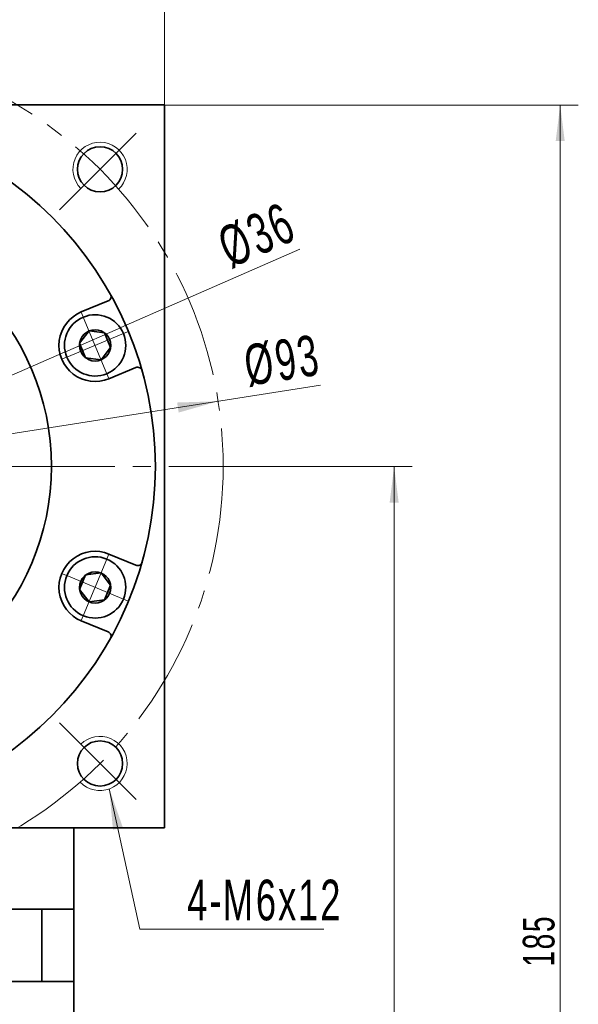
# Model space of a CAD drawing. Header units: millimetres. Extents: x -264 to 299, y -218 to 193.
# Tile 5 of 6: x 98 to 160, y 16 to 125. Entities that reach past the tile are written whole.
import ezdxf

# ---------------------------------------------------------------- set-up
doc = ezdxf.new("R2010")
doc.units = ezdxf.units.MM
doc.set_wipeout_variables(frame=1)
doc.linetypes.add('点画线', pattern=[18, 12, -2, 2, -2])
doc.layers.get('0').update_dxf_attribs({"lineweight": 35})
for name, color, linetype, lineweight in [('EB0_1', 7, 'Continuous', 35), ('中心线层', 1, '点画线', 18), ('尺寸线层', 3, 'Continuous', 18), ('粗实线层', 7, 'Continuous', 35)]:
    doc.layers.add(name, color=color, linetype=linetype, lineweight=lineweight)
doc.styles.add('标准', font='txt', dxfattribs={"width": 0.667})
doc.dimstyles.new('a4-1-1', dxfattribs={"dimtxt": 3, "dimasz": 3, "dimexe": 1.5, "dimexo": 0, "dimgap": 0.5, "dimtad": 1, "dimdec": 3, "dimdsep": 46, "dimtxsty": '标准', "dimblk": '_CAXARROW', "dimcen": 0, "dimdle": 6, "dimazin": 2, "dimtfac": 0.707107, "dimtdec": 3, "dimtix": 1, "dimtmove": 2, "dimatfit": 3, "dimfxl": 0, "dimfrac": 2, "dimtolj": 1, "dimarcsym": 0})
doc.dimstyles.new('a4-1-1.5', dxfattribs={"dimtxt": 4.5, "dimasz": 4.5, "dimexe": 2.25, "dimexo": 0, "dimgap": 0.75, "dimtad": 1, "dimdec": 3, "dimdsep": 46, "dimtxsty": '标准', "dimblk": '_CAXARROW', "dimcen": 0, "dimdle": 9, "dimazin": 2, "dimtfac": 0.707107, "dimtdec": 3, "dimtix": 1, "dimtmove": 2, "dimatfit": 3, "dimfxl": 0, "dimfrac": 2, "dimtolj": 1, "dimarcsym": 0})
doc.dimstyles.new('标准', dxfattribs={"dimtxt": 3.5, "dimasz": 4, "dimexe": 2, "dimexo": 0, "dimtad": 1, "dimdsep": 46, "dimtxsty": '标准', "dimblk": '_CAXARROW', "dimcen": 0, "dimdle": 8, "dimazin": 2, "dimtfac": 0.707107, "dimtdec": 3, "dimtmove": 2, "dimatfit": 3, "dimfxl": 0, "dimfrac": 2, "dimtolj": 1, "dimarcsym": 0})

# ---------------------------------------------------------------- blocks, each defined once
blk = doc.blocks.new('*X27')
at = {"layer": '尺寸线层', "linetype": 'Continuous'}
for points in [[(34.4, 134.46), (38.9, 135.02), (38.9, 133.9)], [(114.4, 134.46), (109.9, 135.02), (109.9, 133.9)]]:
    blk.add_hatch(color=0, dxfattribs=at).paths.add_polyline_path(points, flags=0)
at = {"layer": '尺寸线层', "color": 0, "linetype": 'Continuous'}
for p, q in [((34.4, 115.4), (34.4, 136.71)), ((114.4, 115.4), (114.4, 136.71)), ((34.4, 134.46), (114.4, 134.46))]:
    blk.add_line(p, q, dxfattribs=at)
at = {"layer": '尺寸线层', "color": 0, "insert": (74.4, 137.44), "char_height": 4.5, "width": 9, "attachment_point": 5, "line_spacing_factor": 1.15057, "style": '标准'}
blk.add_mtext('\\T1.1;80', dxfattribs=at)
blk = doc.blocks.new('_CAXARROW')
blk.add_hatch(color=0).paths.add_polyline_path([(0, 0), (-1, 0.125), (-1, -0.125)], flags=0)
blk = doc.blocks.new('*X29')
at = {"layer": '尺寸线层', "linetype": 'Continuous'}
for points in [[(120.34, 82.61), (115.98, 81.36), (115.8, 82.47)], [(28.46, 68.19), (32.99, 68.33), (32.82, 69.45)]]:
    blk.add_hatch(color=0, dxfattribs=at).paths.add_polyline_path(points, flags=0)
at = {"layer": '尺寸线层', "color": 0, "linetype": 'Continuous'}
blk.add_line((131.66, 84.39), (28.46, 68.19), dxfattribs=at)
at = {"layer": '尺寸线层', "color": 0, "insert": (127.44, 87.09), "char_height": 4.5, "width": 14.9783, "attachment_point": 5, "rotation": 8.9201, "line_spacing_factor": 1.15057, "style": '标准'}
blk.add_mtext('\\T1.1;%%C93', dxfattribs=at)
blk = doc.blocks.new('*X31')
at = {"layer": '尺寸线层', "linetype": 'Continuous'}
blk.add_hatch(color=0, dxfattribs=at).paths.add_polyline_path([(-6.36, 15.51), (-4.86, 11.23), (-5.96, 10.99)], flags=0)
at = {"layer": '尺寸线层', "color": 0, "linetype": 'Continuous'}
blk.add_line((-6.36, 15.51), (-3, 0), dxfattribs=at)
at = {"layer": '尺寸线层', "color": 0}
for p, q in [((-3, 0), (0, 0)), ((0, 0), (17.35, 0)), ((0, 0), (0, 0))]:
    blk.add_line(p, q, dxfattribs=at)
at = {"layer": '尺寸线层', "color": 0, "insert": (2.25, 0.9), "char_height": 4.5, "width": 30.2032, "attachment_point": 7, "line_spacing_factor": 1.15057, "style": '标准'}
blk.add_mtext('\\T1.1;4-M6x12', dxfattribs=at)
blk = doc.blocks.new('*X32')
at = {"layer": '中心线层', "linetype": '点画线', "lineweight": 18}
for p, q in [((0, -3.89), (0, 3.89)), ((-3.89, 0), (3.89, 0))]:
    blk.add_line(p, q, dxfattribs=at)
at = {"layer": '粗实线层'}
for p, q in [((-1.73, 0), (-0.87, 1.5)), ((-0.87, 1.5), (0.87, 1.5)), ((1.73, 0), (0.87, 1.5)), ((1.73, 0), (0.87, 1.5)), ((-1.73, 0), (-0.87, -1.5)), ((1.73, 0), (0.87, -1.5)), ((-0.87, -1.5), (0.87, -1.5))]:
    blk.add_line(p, q, dxfattribs=at)
blk.add_circle((0, 0), 1.73, dxfattribs=at)
for start, end in [(0, 180), (180, 360)]:
    blk.add_arc((0, 0), 3.39, start, end, dxfattribs=at)
blk = doc.blocks.new('*X33')
at = {"layer": '尺寸线层', "linetype": 'Continuous'}
for points in [[(90.89, 82.61), (86.99, 80.29), (86.54, 81.32)], [(57.9, 68.19), (62.25, 69.48), (61.8, 70.51)]]:
    blk.add_hatch(color=0, dxfattribs=at).paths.add_polyline_path(points, flags=0)
at = {"layer": '尺寸线层', "color": 0, "linetype": 'Continuous'}
blk.add_line((129.38, 99.43), (57.9, 68.19), dxfattribs=at)
at = {"layer": '尺寸线层', "color": 0, "insert": (124.65, 100.98), "char_height": 4.5, "width": 14.8161, "attachment_point": 5, "rotation": 23.6053, "line_spacing_factor": 1.15057, "style": '标准'}
blk.add_mtext('\\T1.1;%%C36', dxfattribs=at)
blk = doc.blocks.new('*X35')
at = {"layer": '尺寸线层', "color": 0, "char_height": 3, "attachment_point": 1, "line_spacing_factor": 1.15057, "style": '标准'}
for s, insert, width in [('\\T1.1;6', (68.54, 109.02), 46.879), ('\\T1.1;%%P0.009', (70.58, 109.02), 41.5343)]:
    blk.add_mtext(s, dxfattribs=dict(at, insert=insert, width=width))
blk = doc.blocks.new('*X34')
at = {"layer": '尺寸线层', "linetype": 'Continuous'}
for points in [[(71.4, 104.94), (68.4, 104.57), (68.4, 105.32)], [(77.4, 104.94), (80.4, 104.57), (80.4, 105.32)]]:
    blk.add_hatch(color=0, dxfattribs=at).paths.add_polyline_path(points, flags=0)
at = {"layer": '尺寸线层', "color": 0, "linetype": 'Continuous'}
for p, q in [((71.4, 88.1), (71.4, 106.44)), ((77.4, 88.1), (77.4, 106.44)), ((83.4, 104.94), (65.4, 104.94))]:
    blk.add_line(p, q, dxfattribs=at)
at = {"layer": '尺寸线层', "color": 0}
blk.add_blockref('*X35', (0, 0), dxfattribs=at)
blk = doc.blocks.new('*X44')
at = {"layer": '尺寸线层', "linetype": 'Continuous'}
for points in [[(139.81, 75.4), (139.31, 71.4), (140.31, 71.4)], [(139.81, -69.6), (139.31, -65.6), (140.31, -65.6)]]:
    blk.add_hatch(color=0, dxfattribs=at).paths.add_polyline_path(points, flags=0)
at = {"layer": '尺寸线层', "color": 0, "linetype": 'Continuous'}
for p, q in [((123.9, 75.4), (141.81, 75.4)), ((139.81, -69.6), (139.81, 75.4)), ((104.4, -69.6), (141.81, -69.6))]:
    blk.add_line(p, q, dxfattribs=at)
at = {"layer": '尺寸线层', "color": 0, "insert": (137.45, 2.9), "char_height": 3.5, "width": 9.0755, "attachment_point": 5, "rotation": 90, "line_spacing_factor": 1.15057, "style": '标准'}
blk.add_mtext('\\T1.1;145', dxfattribs=at)
blk = doc.blocks.new('*X45')
at = {"layer": '尺寸线层', "linetype": 'Continuous'}
for points in [[(158.18, 115.4), (158.68, 111.4), (157.68, 111.4)], [(158.18, -69.6), (158.68, -65.6), (157.68, -65.6)]]:
    blk.add_hatch(color=0, dxfattribs=at).paths.add_polyline_path(points, flags=0)
at = {"layer": '尺寸线层', "color": 0, "linetype": 'Continuous'}
for p, q in [((114.4, 115.4), (160.18, 115.4)), ((158.18, 115.4), (158.18, -69.6)), ((104.4, -69.6), (160.18, -69.6))]:
    blk.add_line(p, q, dxfattribs=at)
at = {"layer": '尺寸线层', "color": 0, "insert": (155.82, 22.9), "char_height": 3.5, "width": 9.0755, "attachment_point": 5, "rotation": 90, "line_spacing_factor": 1.15057, "style": '标准'}
blk.add_mtext('\\T1.1;185', dxfattribs=at)

msp = doc.modelspace()

# ---------------------------------------------------------------- linework, layer by layer
at = {"layer": 'EB0_1'}
for p, q in [((104.3975, 26.4023), (44.3975, 26.4023)), ((104.3975, 26.4023), (104.3975, -9.0977)), ((104.3975, 18.4023), (44.3975, 18.4023))]:
    msp.add_line(p, q, dxfattribs=at)
at = {"layer": '中心线层'}
for p, q in [((102.7914, 103.7962), (111.861, 112.8658)), ((24.8975, 75.4023), (123.8975, 75.4023)), ((102.7914, 47.0084), (111.861, 37.9388))]:
    msp.add_line(p, q, dxfattribs=at)
msp.add_circle((74.3975, 75.4023), 46.5, dxfattribs=at)
at = {"layer": '粗实线层'}
for p, q in [((105.2026, 92.4917), (108.1923, 93.7301)), ((108.264, 85.1007), (111.2538, 86.3391)), ((108.264, 65.7039), (111.2538, 64.4655)), ((105.2026, 58.3129), (108.1923, 57.0744)), ((104.3975, 26.4023), (104.3975, 35.4023)), ((100.855, 26.4023), (100.855, 18.4023))]:
    msp.add_line(p, q, dxfattribs=at)
msp.add_lwpolyline([(34.3975, 35.4023), (34.3975, 115.4023), (114.3975, 115.4023), (114.3975, 35.4023)], close=True, dxfattribs=at)
for centre, radius in [((74.3975, 75.4023), 39), ((107.278, 108.2828), 2.5), ((74.3975, 75.4023), 27.5), ((107.278, 42.5218), 2.5)]:
    msp.add_circle(centre, radius, dxfattribs=at)
at = {"layer": '粗实线层', "lineweight": 18}
for centre, start, end in [((107.278, 108.2828), 313.151428, 225), ((107.278, 42.5218), 223.151428, 135)]:
    msp.add_arc(centre, 3, start, end, dxfattribs=at)
at = {"layer": '粗实线层'}
for centre, radius, start, end in [((108.001, 94.1921), 0.5, 292.499888, 29.212512), ((106.7333, 88.7962), 4, 112.5, 292.5), ((111.4451, 85.8772), 0.5, 15.787488, 112.500112), ((106.7333, 62.0084), 4, 67.5, 247.5), ((111.4451, 64.9274), 0.5, 247.499888, 344.212512), ((108.001, 56.6125), 0.5, 330.787488, 67.500112)]:
    msp.add_arc(centre, radius, start, end, dxfattribs=at)

# ---------------------------------------------------------------- block references
at = {"layer": '尺寸线层'}
msp.add_blockref('*X31', (114.6659, 24.1948), dxfattribs=at)

# ---------------------------------------------------------------- dimensions: what is measured, and where the dimension line sits
dim = msp.add_linear_dim(base=(114.3975, 134.4614), p1=(34.3975, 115.4023), p2=(114.3975, 115.4023), angle=0, dimstyle='a4-1-1.5', override={"dimsah": 1, "dimtfill": 1, "dimtzin": 8}, dxfattribs=at)
dim.commit()
dim.dimension.update_dxf_attribs({"geometry": '*X27', "text_midpoint": (74.3975, 137.4371)})
dim = msp.add_diameter_dim_2p(p1=(28.4599, 68.1921), p2=(120.3351, 82.6125), dimstyle='a4-1-1.5', override={"dimpost": '%%C<>', "dimsah": 1, "dimtfill": 1, "dimtzin": 8}, dxfattribs=at)
dim.commit()
dim.dimension.update_dxf_attribs({"geometry": '*X29', "text_midpoint": (127.9582, 83.8089), "dimtype": 163})

# ---------------------------------------------------------------- next in the draw order: wipeouts: each hides what was drawn before it
for points in [[(108.0306, 85.6643), (108.05, 85.6724), (108.0694, 85.6806), (108.0887, 85.689), (108.108, 85.6974), (108.1272, 85.706), (108.1464, 85.7148), (108.1655, 85.7236), (108.1845, 85.7325), (108.2035, 85.7416), (108.2225, 85.7508), (108.2413, 85.7601), (108.2602, 85.7695), (108.2789, 85.7791), (108.2976, 85.7887), (108.3163, 85.7985), (108.3349, 85.8084), (108.3534, 85.8184), (108.3718, 85.8285), (108.3902, 85.8387), (108.4086, 85.8491), (108.4268, 85.8596), (108.445, 85.8701), (108.4632, 85.8808), (108.4813, 85.8916), (108.4993, 85.9025), (108.5172, 85.9135), (108.5351, 85.9247), (108.5529, 85.9359), (108.5706, 85.9473), (108.5882, 85.9587), (108.5882, 85.9587), (108.7172, 86.0473), (108.8419, 86.1418), (108.9621, 86.2419), (109.0776, 86.3474), (109.188, 86.4582), (109.2933, 86.5739), (109.3931, 86.6944), (109.4872, 86.8193), (109.5755, 86.9485), (109.6577, 87.0816), (109.7337, 87.2183), (109.8033, 87.3584), (109.8663, 87.5016), (109.9227, 87.6475), (109.9723, 87.7959), (110.015, 87.9463), (110.0507, 88.0987), (110.0794, 88.2524), (110.1009, 88.4074), (110.1153, 88.5632), (110.1224, 88.7194), (110.1224, 88.8759), (110.1151, 89.0321), (110.1006, 89.1879), (110.0789, 89.3428), (110.0502, 89.4966), (110.0143, 89.6489), (109.9715, 89.7993), (109.9218, 89.9476), (109.8652, 90.0935), (109.8652, 90.0935), (109.8021, 90.2366), (109.7323, 90.3767), (109.6562, 90.5133), (109.5739, 90.6463), (109.4855, 90.7754), (109.3913, 90.9003), (109.2914, 91.0207), (109.186, 91.1363), (109.0755, 91.247), (108.9599, 91.3524), (108.8396, 91.4524), (108.7148, 91.5468), (108.5858, 91.6353), (108.4529, 91.7177), (108.3163, 91.7939), (108.1763, 91.8638), (108.0332, 91.9271), (107.8874, 91.9837), (107.7391, 92.0336), (107.5887, 92.0765), (107.4365, 92.1125), (107.2827, 92.1414), (107.1278, 92.1632), (106.9721, 92.1778), (106.8158, 92.1852), (106.6594, 92.1854), (106.5031, 92.1784), (106.3473, 92.1642), (106.1924, 92.1428), (106.0385, 92.1143), (106.0385, 92.1143), (106.018, 92.1099), (105.9974, 92.1054), (105.9769, 92.1007), (105.9563, 92.096), (105.9359, 92.0911), (105.9154, 92.0861), (105.895, 92.0809), (105.8746, 92.0757), (105.8543, 92.0703), (105.834, 92.0647), (105.8137, 92.0591), (105.7934, 92.0533), (105.7732, 92.0474), (105.7531, 92.0414), (105.7329, 92.0353), (105.7128, 92.029), (105.6928, 92.0226), (105.6728, 92.0161), (105.6528, 92.0094), (105.6329, 92.0026), (105.613, 91.9957), (105.5931, 91.9887), (105.5733, 91.9816), (105.5536, 91.9743), (105.5338, 91.9669), (105.5142, 91.9594), (105.4946, 91.9518), (105.475, 91.944), (105.4555, 91.9362), (105.436, 91.9282), (105.436, 91.9282), (105.2739, 91.856), (105.1157, 91.7754), (104.962, 91.6867), (104.8132, 91.59), (104.6696, 91.4857), (104.5317, 91.374), (104.3998, 91.2552), (104.2743, 91.1297), (104.1555, 90.9978), (104.0438, 90.8599), (103.9395, 90.7163), (103.8428, 90.5675), (103.7541, 90.4138), (103.6735, 90.2556), (103.6013, 90.0935), (103.5377, 89.9278), (103.4829, 89.759), (103.437, 89.5876), (103.4001, 89.414), (103.3723, 89.2387), (103.3537, 89.0622), (103.3445, 88.885), (103.3445, 88.7075), (103.3537, 88.5302), (103.3723, 88.3537), (103.4001, 88.1784), (103.437, 88.0048), (103.4829, 87.8334), (103.5377, 87.6646), (103.6013, 87.4989), (103.6013, 87.4989), (103.6735, 87.3368), (103.7541, 87.1786), (103.8428, 87.0249), (103.9395, 86.8761), (104.0438, 86.7325), (104.1555, 86.5946), (104.2743, 86.4627), (104.3998, 86.3372), (104.5317, 86.2184), (104.6696, 86.1067), (104.8132, 86.0024), (104.962, 85.9058), (105.1157, 85.817), (105.2739, 85.7364), (105.436, 85.6643), (105.6017, 85.6007), (105.7705, 85.5458), (105.9419, 85.4999), (106.1155, 85.463), (106.2908, 85.4352), (106.4673, 85.4167), (106.6446, 85.4074), (106.822, 85.4074), (106.9993, 85.4167), (107.1758, 85.4352), (107.3511, 85.463), (107.5247, 85.4999), (107.6961, 85.5458), (107.8649, 85.6007)], [(105.436, 58.8764), (105.4555, 58.8684), (105.475, 58.8606), (105.4946, 58.8528), (105.5142, 58.8452), (105.5338, 58.8377), (105.5536, 58.8303), (105.5733, 58.823), (105.5931, 58.8159), (105.613, 58.8088), (105.6329, 58.8019), (105.6528, 58.7952), (105.6728, 58.7885), (105.6928, 58.782), (105.7128, 58.7756), (105.7329, 58.7693), (105.7531, 58.7632), (105.7732, 58.7572), (105.7934, 58.7513), (105.8137, 58.7455), (105.834, 58.7398), (105.8543, 58.7343), (105.8746, 58.7289), (105.895, 58.7237), (105.9154, 58.7185), (105.9359, 58.7135), (105.9563, 58.7086), (105.9769, 58.7038), (105.9974, 58.6992), (106.018, 58.6947), (106.0385, 58.6903), (106.0385, 58.6903), (106.1924, 58.6618), (106.3473, 58.6404), (106.5031, 58.6262), (106.6594, 58.6192), (106.8158, 58.6194), (106.9721, 58.6268), (107.1278, 58.6414), (107.2827, 58.6632), (107.4365, 58.6921), (107.5887, 58.7281), (107.7391, 58.771), (107.8874, 58.8209), (108.0332, 58.8775), (108.1763, 58.9408), (108.3163, 59.0107), (108.4529, 59.0869), (108.5858, 59.1693), (108.7148, 59.2578), (108.8396, 59.3522), (108.9599, 59.4522), (109.0755, 59.5576), (109.186, 59.6683), (109.2914, 59.7839), (109.3913, 59.9043), (109.4855, 60.0292), (109.5739, 60.1582), (109.6562, 60.2913), (109.7323, 60.4279), (109.8021, 60.568), (109.8652, 60.7111), (109.8652, 60.7111), (109.9218, 60.8569), (109.9715, 61.0053), (110.0143, 61.1557), (110.0502, 61.308), (110.0789, 61.4618), (110.1006, 61.6167), (110.1151, 61.7725), (110.1224, 61.9287), (110.1224, 62.0852), (110.1153, 62.2414), (110.1009, 62.3972), (110.0794, 62.5521), (110.0507, 62.7059), (110.015, 62.8582), (109.9723, 63.0087), (109.9227, 63.1571), (109.8663, 63.303), (109.8033, 63.4462), (109.7337, 63.5863), (109.6577, 63.723), (109.5755, 63.8561), (109.4872, 63.9852), (109.3931, 64.1102), (109.2933, 64.2307), (109.188, 64.3464), (109.0776, 64.4572), (108.9621, 64.5627), (108.8419, 64.6628), (108.7172, 64.7572), (108.5882, 64.8458), (108.5882, 64.8458), (108.5706, 64.8573), (108.5529, 64.8687), (108.5351, 64.8799), (108.5172, 64.891), (108.4993, 64.9021), (108.4813, 64.913), (108.4632, 64.9238), (108.445, 64.9345), (108.4268, 64.945), (108.4086, 64.9555), (108.3902, 64.9658), (108.3718, 64.9761), (108.3534, 64.9862), (108.3349, 64.9962), (108.3163, 65.0061), (108.2976, 65.0159), (108.2789, 65.0255), (108.2602, 65.035), (108.2413, 65.0445), (108.2225, 65.0538), (108.2035, 65.063), (108.1845, 65.072), (108.1655, 65.081), (108.1464, 65.0898), (108.1272, 65.0985), (108.108, 65.1071), (108.0887, 65.1156), (108.0694, 65.124), (108.05, 65.1322), (108.0306, 65.1403), (108.0306, 65.1403), (107.8649, 65.2039), (107.6961, 65.2588), (107.5247, 65.3047), (107.3511, 65.3416), (107.1758, 65.3694), (106.9993, 65.3879), (106.822, 65.3972), (106.6446, 65.3972), (106.4673, 65.3879), (106.2908, 65.3694), (106.1155, 65.3416), (105.9419, 65.3047), (105.7705, 65.2588), (105.6017, 65.2039), (105.436, 65.1403), (105.2739, 65.0681), (105.1157, 64.9876), (104.962, 64.8988), (104.8132, 64.8022), (104.6696, 64.6978), (104.5317, 64.5861), (104.3998, 64.4674), (104.2743, 64.3419), (104.1555, 64.21), (104.0438, 64.0721), (103.9395, 63.9285), (103.8428, 63.7796), (103.7541, 63.6259), (103.6735, 63.4678), (103.6013, 63.3057), (103.6013, 63.3057), (103.5377, 63.14), (103.4829, 62.9712), (103.437, 62.7998), (103.4001, 62.6262), (103.3723, 62.4509), (103.3537, 62.2743), (103.3445, 62.0971), (103.3445, 61.9196), (103.3537, 61.7424), (103.3723, 61.5659), (103.4001, 61.3906), (103.437, 61.217), (103.4829, 61.0456), (103.5377, 60.8768), (103.6013, 60.7111), (103.6735, 60.5489), (103.7541, 60.3908), (103.8428, 60.2371), (103.9395, 60.0883), (104.0438, 59.9447), (104.1555, 59.8067), (104.2743, 59.6749), (104.3998, 59.5494), (104.5317, 59.4306), (104.6696, 59.3189), (104.8132, 59.2146), (104.962, 59.1179), (105.1157, 59.0292), (105.2739, 58.9486)]]:
    msp.add_wipeout(points).dxf.layer = '粗实线层'

# ---------------------------------------------------------------- next in the draw order: block references
at = {"layer": '粗实线层'}
for p, rotation in [((106.7333, 88.7962), 292.5000000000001), ((106.7333, 62.0084), 247.5000000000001)]:
    msp.add_blockref('*X32', p, dxfattribs=dict(at, rotation=rotation))

# ---------------------------------------------------------------- next in the draw order: dimensions: what is measured, and where the dimension line sits
at = {"layer": '尺寸线层'}
for base, p1, p2, picture, middle in [((158.1797, -69.5977), (114.3975, 115.4023), (104.3975, -69.5977), '*X45', (155.8236, 22.9023)), ((139.8057, 75.4023), (104.3975, -69.5977), (123.8975, 75.4023), '*X44', (137.4497, 2.9023))]:
    dim = msp.add_linear_dim(base=base, p1=p1, p2=p2, angle=90, dimstyle='标准', override={"dimsah": 1, "dimtfill": 1, "dimtzin": 8, "dimarcsym": 0}, dxfattribs=at)
    dim.commit()
    dim.dimension.update_dxf_attribs({"geometry": picture, "text_midpoint": middle})
dim = msp.add_linear_dim(base=(71.3975, 104.9415), p1=(77.3975, 88.1023), p2=(71.3975, 88.1023), text='\\A1;6{\\H1x;%%P0.009}', dimstyle='a4-1-1', override={"dimsah": 1, "dimtfac": 1, "dimtfill": 1, "dimtolj": 0, "dimtzin": 8}, dxfattribs=at)
dim.commit()
dim.dimension.update_dxf_attribs({"geometry": '*X34', "text_midpoint": (74.3975, 107.4965)})
dim = msp.add_diameter_dim_2p(p1=(57.9036, 68.1945), p2=(90.8914, 82.6101), dimstyle='a4-1-1.5', override={"dimpost": '%%C<>', "dimsah": 1, "dimtfill": 1, "dimtzin": 8}, dxfattribs=at)
dim.commit()
dim.dimension.update_dxf_attribs({"geometry": '*X33', "text_midpoint": (125.9822, 97.9448), "dimtype": 163})

doc.saveas('drawing.dxf')
